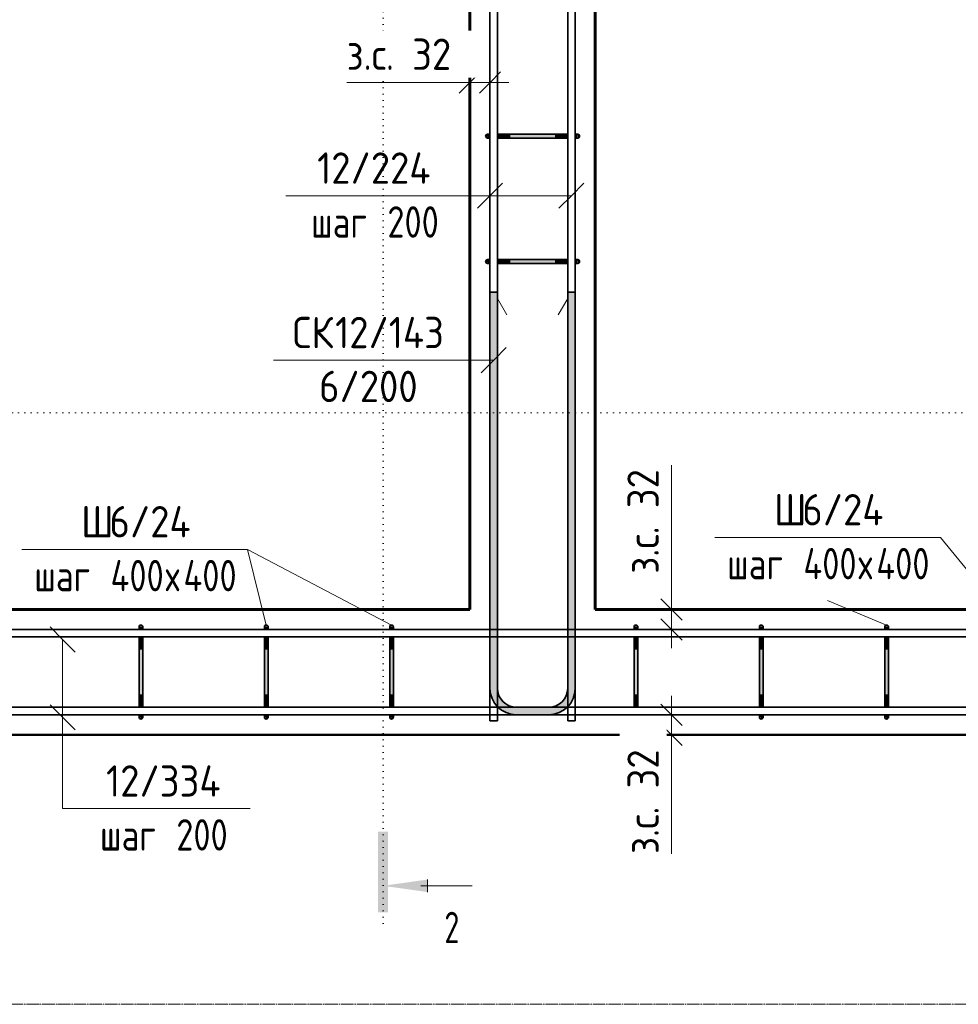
# Model space of a CAD drawing. Header units: millimetres. Extents: x 20745 to 44684, y -2139 to 75713.
# Tile 18 of 28: x 22402 to 23899, y 72395 to 73966. Entities that reach past the tile are written whole.
import ezdxf

# ---------------------------------------------------------------- set-up
doc = ezdxf.new("R2010")
doc.units = ezdxf.units.MM
doc.linetypes.add('02 Штрихпунктирная _20 мм_', pattern=[25, 20, -2.5, 0, -2.5])
doc.linetypes.add('04 Пунктир 10мм', pattern=[10, 0, -10])
for name, color, linetype, lineweight in [('AA_Dim', 7, 'Continuous', 9), ('AA_Dim-20', 7, 'Continuous', 9), ('AA_Linii', 7, 'Continuous', 9), ('AA_Oformlenie', 7, 'Continuous', 9), ('AA_Razrez', 7, 'Continuous', 9), ('AA_Vinoska', 7, 'Continuous', 9), ('AF_Element', 7, 'Continuous', 60), ('AF_Element_Опалубка', 7, 'Continuous', 20), ('AF_Stena_Опалубка', 7, 'Continuous', 20), ('KR_Armatura_Tonkie', 7, 'Continuous', 20), ('KR_Fundament', 7, 'Continuous', 20), ('Оси', 7, 'Continuous', 9)]:
    doc.layers.add(name, color=color, linetype=linetype, lineweight=lineweight)
doc.styles.add('ISOCPEUR_1', font='isocpeur.ttf', dxfattribs={"width": 0.7, "height": 50})
doc.styles.add('ISOCPEUR_2', font='isocpeur.ttf', dxfattribs={"width": 0.9, "height": 50})
doc.styles.add('ISOCPEUR_3', font='isocpeur.ttf', dxfattribs={"width": 0.8, "height": 50})
doc.dimstyles.new('01_Точн_3_знака__непрозр__З_С_', dxfattribs={"dimscale": 304.8, "dimtxt": 49.799059, "dimasz": 0.111549, "dimexe": 0.098425, "dimexo": 0.065617, "dimgap": 0.016404, "dimtad": 1, "dimdec": 3, "dimrnd": 0.001, "dimdsep": 46, "dimtxsty": 'ISOCPEUR_2', "dimblk1": 'OBLIQUE', "dimblk2": 'OBLIQUE', "dimsah": 1, "dimcen": 0.09, "dimdle": 0.098425, "dimazin": 0, "dimtfac": 1, "dimtdec": 4, "dimtix": 1, "dimtmove": 1, "dimatfit": 3, "dimfxl": 1, "dimtvp": 1, "dimtfill": 1, "dimtolj": 1, "dimtzin": 0, "dimlwd": 18, "dimlwe": 18, "dimarcsym": 2})

# ---------------------------------------------------------------- blocks, each defined once
blk = doc.blocks.new('Лестница тип 2 ед2 - Лестница тип 2 ед1-3683842-Арм_КР_-0_100_1 этаж копия 2')
at = {"layer": 'AF_Element'}
for p, q in [((23120.1, 73025), (23120.1, 74915)), ((23320.1, 74915), (23320.1, 73025)), ((21630.1, 73025), (23120.1, 73025)), ((23320.1, 73025), (24520.1, 73025))]:
    blk.add_line(p, q, dxfattribs=at)
blk = doc.blocks.new('079_Засечки _ЭлУзла_ - d12 А240-3769660-Арм_КР_-0_100_1 этаж копия 2')
at = {"layer": 'AA_Oformlenie'}
for p, q in [((0, 0), (15, -26)), ((112, 0), (97, -26))]:
    blk.add_line(p, q, dxfattribs=at)
blk = doc.blocks.new('Разрез - Номер узла_ спереди-394134-Арм_КР_-0_100_1 этаж копия 2')
at = {"layer": 'AA_Razrez'}
for points in [[(7.329, 0.404), (7.329, -0.394), (0.873, -0.394), (0.873, 0.404)], [(3.497, -3.533), (2.503, -3.533), (3, 0)]]:
    blk.add_hatch(color=256, dxfattribs=at).paths.add_polyline_path(points)
for p, q in [((3, -3), (3, -7.096)), ((2.503, -3.533), (3.497, -3.533))]:
    blk.add_line(p, q, dxfattribs=at)
blk = doc.blocks.new('042_М_Арматуры - Диам длина поз _ Шаг колво _засечки_-3759468-Арм_КР_-0_100_1 этаж копия 2')
at = {"layer": 'AA_Vinoska'}
blk.add_line((-7.5, 0), (7.5, 0), dxfattribs=at)
blk = doc.blocks.new('042_М_Арматуры - Диам длина поз _ Комментарий-2260297-Арм_КР_-0_100_1 этаж копия 2')
at = {"layer": 'AA_Vinoska'}
blk.add_line((-9, 0), (9, 0), dxfattribs=at)
blk = doc.blocks.new('042_М_Арматуры - Диам длина поз _ Шаг _засечки_-3174167-Арм_КР_-0_100_1 этаж копия 2')
at = {"layer": 'AA_Vinoska'}
blk.add_line((-7, 0), (7, 0), dxfattribs=at)
blk = doc.blocks.new('DIMBLOCK6-Арм_КР_-0_100_1 этаж копия 2')
at = {"layer": 'AA_Dim-20', "lineweight": 18}
for p, q in [((23441.7, 73255.3), (23441.7, 73062)), ((23441.7, 73062), (23441.7, 73009)), ((23441.7, 72963), (23441.7, 73055)), ((23437.7, 73025), (23471.7, 73025)), ((23441.7, 73025), (23437.7, 73025)), ((23437.7, 72993), (23471.7, 72993)), ((23441.7, 72993), (23437.7, 72993))]:
    blk.add_line(p, q, dxfattribs=at)
at = {"layer": 'AA_Dim-20', "lineweight": 30}
for p, q in [((23441.7, 73025), (23424.7, 73042)), ((23441.7, 73025), (23458.7, 73008)), ((23441.7, 72993), (23424.7, 73010)), ((23441.7, 72993), (23458.7, 72976))]:
    blk.add_line(p, q, dxfattribs=at)
at = {"layer": 'AA_Dim-20', "color": 0, "lineweight": 18, "insert": (23371.4, 73082), "char_height": 50, "width": 208.007, "attachment_point": 1, "rotation": 90, "line_spacing_factor": 1.149209, "style": 'ISOCPEUR_2', "bg_fill": 3, "box_fill_scale": 1.25, "bg_fill_color": 256, "bg_fill_true_color": 13158600, "bg_fill_transparency": 0}
blk.add_mtext('з.с. 32', dxfattribs=at)
blk = doc.blocks.new('_Oblique')
at = {"color": 0, "linetype": 'ByBlock', "lineweight": -2}
blk.add_line((-0.5, -0.5), (0.5, 0.5), dxfattribs=at)
blk = doc.blocks.new('DIMBLOCK7-Арм_КР_-0_100_1 этаж копия 2')
at = {"layer": 'AA_Dim-20', "lineweight": 18}
for p, q in [((23441.7, 72795), (23441.7, 72887)), ((23437.7, 72857), (23471.7, 72857)), ((23441.7, 72857), (23437.7, 72857)), ((23441.7, 72828.3), (23441.7, 72841)), ((23437.7, 72825), (23471.7, 72825)), ((23441.7, 72825), (23437.7, 72825)), ((23441.7, 72634.9), (23441.7, 72828.3))]:
    blk.add_line(p, q, dxfattribs=at)
at = {"layer": 'AA_Dim-20', "lineweight": 30}
for p, q in [((23441.7, 72857), (23424.7, 72874)), ((23441.7, 72857), (23458.7, 72840)), ((23441.7, 72825), (23424.7, 72842)), ((23441.7, 72825), (23458.7, 72808))]:
    blk.add_line(p, q, dxfattribs=at)
at = {"layer": 'AA_Dim-20', "color": 0, "lineweight": 18, "insert": (23371.4, 72634.9), "char_height": 50, "width": 208.007, "attachment_point": 1, "rotation": 90, "line_spacing_factor": 1.149209, "style": 'ISOCPEUR_2', "bg_fill": 3, "box_fill_scale": 1.25, "bg_fill_color": 256, "bg_fill_true_color": 13158600, "bg_fill_transparency": 0}
blk.add_mtext('з.с. 32', dxfattribs=at)
blk = doc.blocks.new('DIMBLOCK22-Арм_КР_-0_100_1 этаж копия 2')
at = {"layer": 'AA_Dim-20', "lineweight": 30}
for p, q in [((23120.1, 73865.4), (23137.1, 73882.4)), ((23152.1, 73865.4), (23169.1, 73882.4)), ((23120.1, 73865.4), (23103.1, 73848.4)), ((23152.1, 73865.4), (23135.1, 73848.4))]:
    blk.add_line(p, q, dxfattribs=at)
at = {"layer": 'AA_Dim-20', "lineweight": 18}
for p, q in [((22923.4, 73865.4), (23116.8, 73865.4)), ((23090.1, 73865.4), (23182.1, 73865.4)), ((23116.8, 73865.4), (23136.1, 73865.4)), ((23120.1, 73869.4), (23120.1, 73835.4)), ((23120.1, 73865.4), (23120.1, 73869.4)), ((23152.1, 73869.4), (23152.1, 73835.4)), ((23152.1, 73865.4), (23152.1, 73869.4))]:
    blk.add_line(p, q, dxfattribs=at)
at = {"layer": 'AA_Dim-20', "color": 0, "lineweight": 18, "insert": (22923.4, 73935.7), "char_height": 50, "width": 208.007, "attachment_point": 1, "line_spacing_factor": 1.149209, "style": 'ISOCPEUR_2', "bg_fill": 3, "box_fill_scale": 1.25, "bg_fill_color": 256, "bg_fill_true_color": 13158600, "bg_fill_transparency": 0}
blk.add_mtext('з.с. 32', dxfattribs=at)

msp = doc.modelspace()

# ---------------------------------------------------------------- hatches: boundary and pattern name
at = {"layer": 'KR_Armatura_Tonkie'}
for points in [[(23147.2852, 73777.1022), (23148.0616, 73783), (23146.5616, 73782.5981), (23145.4635, 73781.5), (23145.0616, 73780), (23145.4635, 73778.5), (23146.5616, 73777.4019)], [(23147.2852, 73777.1022), (23148.0616, 73783), (23146.5616, 73782.5981), (23145.4635, 73781.5), (23145.0616, 73780), (23145.4635, 73778.5), (23146.5616, 73777.4019)], [(23148.0616, 73777), (23152.0616, 73777), (23152.0616, 73783), (23148.0616, 73783), (23148.0616, 73777.1022)], [(23183.0749, 73777), (23183.0749, 73783), (23164.0616, 73783), (23164.0616, 73777)], [(23257.0483, 73777), (23257.0483, 73783), (23183.0749, 73783), (23183.0749, 73777)], [(23276.0616, 73777), (23276.0616, 73783), (23257.0483, 73783), (23257.0483, 73777)], [(23292.0616, 73777), (23292.0616, 73783), (23288.0616, 73783), (23288.0616, 73777), (23288.9862, 73777)], [(23292.8381, 73777.1022), (23293.5616, 73777.4019), (23294.6597, 73778.5), (23295.0616, 73780), (23294.6597, 73781.5), (23293.5616, 73782.5981), (23292.0616, 73783)], [(23292.8381, 73777.1022), (23293.5616, 73777.4019), (23294.6597, 73778.5), (23295.0616, 73780), (23294.6597, 73781.5), (23293.5616, 73782.5981), (23292.0616, 73783)], [(23147.2852, 73577.1022), (23148.0616, 73583), (23146.5616, 73582.5981), (23145.4635, 73581.5), (23145.0616, 73580), (23145.4635, 73578.5), (23146.5616, 73577.4019)], [(23147.2852, 73577.1022), (23148.0616, 73583), (23146.5616, 73582.5981), (23145.4635, 73581.5), (23145.0616, 73580), (23145.4635, 73578.5), (23146.5616, 73577.4019)], [(23148.0616, 73577), (23152.0616, 73577), (23152.0616, 73583), (23148.0616, 73583), (23148.0616, 73577.1022)], [(23183.0749, 73577), (23183.0749, 73583), (23164.0616, 73583), (23164.0616, 73577)], [(23257.0483, 73577), (23257.0483, 73583), (23183.0749, 73583), (23183.0749, 73577)], [(23276.0616, 73577), (23276.0616, 73583), (23257.0483, 73583), (23257.0483, 73577)], [(23292.0616, 73577), (23292.0616, 73583), (23288.0616, 73583), (23288.0616, 73577), (23288.9862, 73577)], [(23292.8381, 73577.1022), (23293.5616, 73577.4019), (23294.6597, 73578.5), (23295.0616, 73580), (23294.6597, 73581.5), (23293.5616, 73582.5981), (23292.0616, 73583)], [(23292.8381, 73577.1022), (23293.5616, 73577.4019), (23294.6597, 73578.5), (23295.0616, 73580), (23294.6597, 73581.5), (23293.5616, 73582.5981), (23292.0616, 73583)], [(23164.0616, 72899), (23164.0616, 73531), (23152.0616, 73531), (23152.0616, 72899), (23162.813, 72899)], [(23288.0616, 72899), (23288.0616, 73531), (23276.0616, 73531), (23276.0616, 72899)], [(22598.0616, 72993), (22598.0616, 72997), (22592.0616, 72997), (22592.0616, 72993), (22592.8088, 72993)], [(22598.0616, 72997), (22597.6597, 72998.5), (22596.5616, 72999.5981), (22595.0616, 73000), (22593.5616, 72999.5981), (22592.4635, 72998.5), (22592.1638, 72997.7765)], [(22598.0616, 72997), (22597.6597, 72998.5), (22596.5616, 72999.5981), (22595.0616, 73000), (22593.5616, 72999.5981), (22592.4635, 72998.5), (22592.1638, 72997.7765)], [(22798.0616, 72993), (22798.0616, 72997), (22792.0616, 72997), (22792.0616, 72993), (22792.8088, 72993)], [(22798.0616, 72997), (22797.6597, 72998.5), (22796.5616, 72999.5981), (22795.0616, 73000), (22793.5616, 72999.5981), (22792.4635, 72998.5), (22792.1638, 72997.7765)], [(22798.0616, 72997), (22797.6597, 72998.5), (22796.5616, 72999.5981), (22795.0616, 73000), (22793.5616, 72999.5981), (22792.4635, 72998.5), (22792.1638, 72997.7765)], [(22998.0616, 72993), (22998.0616, 72997), (22992.0616, 72997), (22992.0616, 72993), (22992.8088, 72993)], [(22998.0616, 72997), (22997.6597, 72998.5), (22996.5616, 72999.5981), (22995.0616, 73000), (22993.5616, 72999.5981), (22992.4635, 72998.5), (22992.1638, 72997.7765)], [(22998.0616, 72997), (22997.6597, 72998.5), (22996.5616, 72999.5981), (22995.0616, 73000), (22993.5616, 72999.5981), (22992.4635, 72998.5), (22992.1638, 72997.7765)], [(23388.0639, 72993), (23388.0639, 72997), (23382.0639, 72997), (23382.0639, 72993), (23382.8111, 72993)], [(23388.0639, 72997), (23387.6619, 72998.5), (23386.5639, 72999.5981), (23385.0639, 73000), (23383.5639, 72999.5981), (23382.4658, 72998.5), (23382.1661, 72997.7765)], [(23388.0639, 72997), (23387.6619, 72998.5), (23386.5639, 72999.5981), (23385.0639, 73000), (23383.5639, 72999.5981), (23382.4658, 72998.5), (23382.1661, 72997.7765)], [(23588.0639, 72993), (23588.0639, 72997), (23582.0639, 72997), (23582.0639, 72993), (23582.8111, 72993)], [(23588.0639, 72997), (23587.6619, 72998.5), (23586.5639, 72999.5981), (23585.0639, 73000), (23583.5639, 72999.5981), (23582.4658, 72998.5), (23582.1661, 72997.7765)], [(23588.0639, 72997), (23587.6619, 72998.5), (23586.5639, 72999.5981), (23585.0639, 73000), (23583.5639, 72999.5981), (23582.4658, 72998.5), (23582.1661, 72997.7765)], [(23788.0639, 72993), (23788.0639, 72997), (23782.0639, 72997), (23782.0639, 72993), (23782.8111, 72993)], [(23788.0639, 72997), (23787.6619, 72998.5), (23786.5639, 72999.5981), (23785.0639, 73000), (23783.5639, 72999.5981), (23782.4658, 72998.5), (23782.1661, 72997.7765)], [(23788.0639, 72997), (23787.6619, 72998.5), (23786.5639, 72999.5981), (23785.0639, 73000), (23783.5639, 72999.5981), (23782.4658, 72998.5), (23782.1661, 72997.7765)], [(22598.0616, 72961.9867), (22598.0616, 72981), (22592.0616, 72981), (22592.0616, 72961.9867)], [(22798.0616, 72961.9867), (22798.0616, 72981), (22792.0616, 72981), (22792.0616, 72961.9867)], [(22998.0616, 72961.9867), (22998.0616, 72981), (22992.0616, 72981), (22992.0616, 72961.9867)], [(23388.0639, 72961.9867), (23388.0639, 72981), (23382.0639, 72981), (23382.0639, 72961.9867)], [(23588.0639, 72961.9867), (23588.0639, 72981), (23582.0639, 72981), (23582.0639, 72961.9867)], [(23788.0639, 72961.9867), (23788.0639, 72981), (23782.0639, 72981), (23782.0639, 72961.9867)], [(22592.0616, 72888.0133), (22598.0616, 72888.0133), (22598.0616, 72961.9867), (22592.0616, 72961.9867), (22592.0616, 72907.7915)], [(22792.0616, 72888.0133), (22798.0616, 72888.0133), (22798.0616, 72961.9867), (22792.0616, 72961.9867), (22792.0616, 72907.7915)], [(22992.0616, 72888.0133), (22998.0616, 72888.0133), (22998.0616, 72961.9867), (22992.0616, 72961.9867), (22992.0616, 72907.7915)], [(23382.0639, 72888.0133), (23388.0639, 72888.0133), (23388.0639, 72961.9867), (23382.0639, 72961.9867), (23382.0639, 72907.7915)], [(23582.0639, 72888.0133), (23588.0639, 72888.0133), (23588.0639, 72961.9867), (23582.0639, 72961.9867), (23582.0639, 72907.7915)], [(23782.0639, 72888.0133), (23788.0639, 72888.0133), (23788.0639, 72961.9867), (23782.0639, 72961.9867), (23782.0639, 72907.7915)], [(22598.0616, 72869), (22598.0616, 72888.0133), (22592.0616, 72888.0133), (22592.0616, 72869)], [(22798.0616, 72869), (22798.0616, 72888.0133), (22792.0616, 72888.0133), (22792.0616, 72869)], [(22998.0616, 72869), (22998.0616, 72888.0133), (22992.0616, 72888.0133), (22992.0616, 72869)], [(23194.0616, 72857), (23194.0616, 72869), (23186.297, 72870.0222), (23179.0616, 72873.0192), (23172.8484, 72877.7868), (23168.0808, 72884), (23165.0838, 72891.2354), (23164.0616, 72899), (23152.0616, 72899), (23153.4927, 72888.1296), (23157.6885, 72878), (23164.3631, 72869.3015), (23173.0616, 72862.6269), (23183.1912, 72858.4311)], [(23246.0616, 72857), (23256.932, 72858.4311), (23267.0616, 72862.6269), (23275.7601, 72869.3015), (23282.4347, 72878), (23286.6305, 72888.1296), (23288.0616, 72899), (23276.0616, 72899), (23275.0394, 72891.2354), (23272.0424, 72884), (23267.2748, 72877.7868), (23261.0616, 72873.0192), (23253.8262, 72870.0222), (23246.0616, 72869)], [(23388.0639, 72869), (23388.0639, 72888.0133), (23382.0639, 72888.0133), (23382.0639, 72869)], [(23588.0639, 72869), (23588.0639, 72888.0133), (23582.0639, 72888.0133), (23582.0639, 72869)], [(23788.0639, 72869), (23788.0639, 72888.0133), (23782.0639, 72888.0133), (23782.0639, 72869)], [(22598.0616, 72853), (22598.0616, 72857), (22592.0616, 72857), (22592.1638, 72853), (22595.8381, 72853)], [(22798.0616, 72853), (22798.0616, 72857), (22792.0616, 72857), (22792.1638, 72853), (22795.8381, 72853)], [(22998.0616, 72853), (22998.0616, 72857), (22992.0616, 72857), (22992.1638, 72853), (22995.8381, 72853)], [(23231.4134, 72857), (23246.0616, 72857), (23246.0616, 72869), (23194.0616, 72869), (23194.0616, 72857)], [(23388.0639, 72853), (23388.0639, 72857), (23382.0639, 72857), (23382.1661, 72853), (23385.8403, 72853)], [(23588.0639, 72853), (23588.0639, 72857), (23582.0639, 72857), (23582.1661, 72853), (23585.8403, 72853)], [(23788.0639, 72853), (23788.0639, 72857), (23782.0639, 72857), (23782.1661, 72853), (23785.8403, 72853)], [(22595.0616, 72850), (22596.5616, 72850.4019), (22597.6597, 72851.5), (22598.0616, 72853), (22592.1638, 72852.2235), (22592.4635, 72851.5), (22593.5616, 72850.4019), (22594.2852, 72850.1022)], [(22595.0616, 72850), (22596.5616, 72850.4019), (22597.6597, 72851.5), (22598.0616, 72853), (22592.1638, 72852.2235), (22592.4635, 72851.5), (22593.5616, 72850.4019), (22594.2852, 72850.1022)], [(22795.0616, 72850), (22796.5616, 72850.4019), (22797.6597, 72851.5), (22798.0616, 72853), (22792.1638, 72852.2235), (22792.4635, 72851.5), (22793.5616, 72850.4019), (22794.2852, 72850.1022)], [(22795.0616, 72850), (22796.5616, 72850.4019), (22797.6597, 72851.5), (22798.0616, 72853), (22792.1638, 72852.2235), (22792.4635, 72851.5), (22793.5616, 72850.4019), (22794.2852, 72850.1022)], [(22995.0616, 72850), (22996.5616, 72850.4019), (22997.6597, 72851.5), (22998.0616, 72853), (22992.1638, 72852.2235), (22992.4635, 72851.5), (22993.5616, 72850.4019), (22994.2852, 72850.1022)], [(22995.0616, 72850), (22996.5616, 72850.4019), (22997.6597, 72851.5), (22998.0616, 72853), (22992.1638, 72852.2235), (22992.4635, 72851.5), (22993.5616, 72850.4019), (22994.2852, 72850.1022)], [(23385.0639, 72850), (23386.5639, 72850.4019), (23387.6619, 72851.5), (23388.0639, 72853), (23382.1661, 72852.2235), (23382.4658, 72851.5), (23383.5639, 72850.4019), (23384.2874, 72850.1022)], [(23385.0639, 72850), (23386.5639, 72850.4019), (23387.6619, 72851.5), (23388.0639, 72853), (23382.1661, 72852.2235), (23382.4658, 72851.5), (23383.5639, 72850.4019), (23384.2874, 72850.1022)], [(23585.0639, 72850), (23586.5639, 72850.4019), (23587.6619, 72851.5), (23588.0639, 72853), (23582.1661, 72852.2235), (23582.4658, 72851.5), (23583.5639, 72850.4019), (23584.2874, 72850.1022)], [(23585.0639, 72850), (23586.5639, 72850.4019), (23587.6619, 72851.5), (23588.0639, 72853), (23582.1661, 72852.2235), (23582.4658, 72851.5), (23583.5639, 72850.4019), (23584.2874, 72850.1022)], [(23785.0639, 72850), (23786.5639, 72850.4019), (23787.6619, 72851.5), (23788.0639, 72853), (23782.1661, 72852.2235), (23782.4658, 72851.5), (23783.5639, 72850.4019), (23784.2874, 72850.1022)], [(23785.0639, 72850), (23786.5639, 72850.4019), (23787.6619, 72851.5), (23788.0639, 72853), (23782.1661, 72852.2235), (23782.4658, 72851.5), (23783.5639, 72850.4019), (23784.2874, 72850.1022)]]:
    msp.add_hatch(color=256, dxfattribs=at).paths.add_polyline_path(points)

# ---------------------------------------------------------------- linework, layer by layer
at = {"layer": 'AA_Linii'}
for p, q in [((23182.0616, 72871), (23182.0616, 72873)), ((23258.0616, 72871), (23258.0616, 72873))]:
    msp.add_line(p, q, dxfattribs=at)
at = {"layer": 'AA_Razrez', "linetype": '04 Пунктир 10мм'}
for p, q in [((22981.5616, 72524.0557), (22981.5616, 75686.6379)), ((21117.2317, 73338.4996), (25232.1429, 73338.4996))]:
    msp.add_line(p, q, dxfattribs=at)
at = {"layer": 'AA_Vinoska'}
for p, q in [((23152.0616, 73685), (23172.0616, 73705)), ((23282.0616, 73685), (23302.0616, 73705)), ((23282.0616, 73685), (23106.4845, 73685)), ((23152.0616, 73685), (23106.4845, 73685)), ((23152.0616, 73685), (23132.0616, 73665)), ((23282.0616, 73685), (23262.0616, 73665)), ((23158.0616, 73422.6659), (23178.0616, 73442.6659)), ((23158.0616, 73422.6659), (23106.4845, 73422.6659)), ((23158.0616, 73422.6659), (23138.0616, 73402.6659)), ((23985.0639, 73000), (23870.7491, 73139.9284)), ((22995.0616, 73000), (22765.0616, 73120.8233)), ((22795.0616, 73000), (22765.0616, 73120.8233)), ((23785.0639, 73000), (23690.7491, 73039.3034)), ((22470.0616, 72977), (22450.0616, 72997)), ((22470.0616, 72977), (22490.0616, 72957)), ((22470.0616, 72977), (22470.0616, 72707.1751)), ((22470.0616, 72853), (22450.0616, 72873)), ((22470.0616, 72853), (22490.0616, 72833)), ((22470.0616, 72853), (22470.0616, 72707.1751)), ((22470.0616, 72707.1751), (22489.6168, 72707.1751)), ((22470.0616, 72707.1751), (22489.6168, 72707.1751))]:
    msp.add_line(p, q, dxfattribs=at)
at = {"layer": 'AF_Stena_Опалубка', "color": 5, "lineweight": 50}
for p, q in [((23120.0616, 74915), (23120.0616, 73025)), ((23320.0616, 73025), (23320.0616, 74915)), ((23120.0616, 73025), (21630.0616, 73025)), ((24520.0616, 73025), (23320.0616, 73025)), ((21430.0616, 72825), (24520.0616, 72825))]:
    msp.add_line(p, q, dxfattribs=at)
at = {"layer": 'KR_Armatura_Tonkie', "lineweight": 35}
for p, q in [((23152.0616, 72847), (23152.0616, 75083)), ((23164.0616, 72847), (23164.0616, 75083)), ((23276.0616, 72847), (23276.0616, 75083)), ((23288.0616, 72847), (23288.0616, 75083)), ((23152.0616, 73783), (23152.0616, 73977)), ((23164.0616, 73783), (23164.0616, 73977)), ((23276.0616, 73783), (23276.0616, 73977)), ((23288.0616, 73783), (23288.0616, 73977)), ((23148.0616, 73783), (23151.8975, 73783)), ((23164.0616, 73783), (23183.0749, 73783)), ((23183.0749, 73777), (23183.0749, 73783)), ((23256.9987, 73783), (23183.1245, 73783)), ((23257.0483, 73783), (23276.0616, 73783)), ((23257.0483, 73777), (23257.0483, 73783)), ((23288.2257, 73783), (23292.0616, 73783)), ((23148.0616, 73777), (23151.8975, 73777)), ((23152.0616, 73583), (23152.0616, 73777)), ((23164.0616, 73777), (23183.0749, 73777)), ((23164.0616, 73583), (23164.0616, 73777)), ((23256.9987, 73777), (23183.1245, 73777)), ((23257.0483, 73777), (23276.0616, 73777)), ((23276.0616, 73583), (23276.0616, 73777)), ((23288.0616, 73583), (23288.0616, 73777)), ((23288.2257, 73777), (23292.0616, 73777)), ((23148.0616, 73583), (23151.8975, 73583)), ((23148.0616, 73577), (23151.8975, 73577)), ((23152.0616, 72993), (23152.0616, 73577)), ((23164.0616, 73583), (23183.0749, 73583)), ((23164.0616, 73577), (23183.0749, 73577)), ((23164.0616, 72993), (23164.0616, 73577)), ((23183.0749, 73577), (23183.0749, 73583)), ((23256.9987, 73583), (23183.1245, 73583)), ((23256.9987, 73577), (23183.1245, 73577)), ((23257.0483, 73583), (23276.0616, 73583)), ((23257.0483, 73577), (23257.0483, 73583)), ((23257.0483, 73577), (23276.0616, 73577)), ((23276.0616, 72993), (23276.0616, 73577)), ((23288.0616, 72993), (23288.0616, 73577)), ((23288.2257, 73583), (23292.0616, 73583)), ((23288.2257, 73577), (23292.0616, 73577)), ((23164.0616, 73531), (23152.0616, 73531)), ((23152.0616, 72899), (23152.0616, 73531)), ((23152.0616, 72993), (23152.0616, 73531)), ((23164.0616, 72899), (23164.0616, 73531)), ((23164.0616, 72993), (23164.0616, 73531)), ((23276.0616, 73531), (23276.0616, 72899)), ((23276.0616, 73531), (23288.0616, 73531)), ((23276.0616, 73531), (23276.0616, 72993)), ((23288.0616, 73531), (23288.0616, 72899)), ((23288.0616, 73531), (23288.0616, 72993)), ((22592.0616, 72997), (22592.0616, 72993.1641)), ((22598.0616, 72997), (22598.0616, 72993.1641)), ((22792.0616, 72997), (22792.0616, 72993.1641)), ((22798.0616, 72997), (22798.0616, 72993.1641)), ((22992.0616, 72997), (22992.0616, 72993.1641)), ((22998.0616, 72997), (22998.0616, 72993.1641)), ((23382.0639, 72997), (23382.0639, 72993.1641)), ((23388.0639, 72997), (23388.0639, 72993.1641)), ((23582.0639, 72997), (23582.0639, 72993.1641)), ((23588.0639, 72997), (23588.0639, 72993.1641)), ((23782.0639, 72997), (23782.0639, 72993.1641)), ((23788.0639, 72997), (23788.0639, 72993.1641)), ((21474.0616, 72993), (24776.0616, 72993)), ((21474.0616, 72981), (24776.0616, 72981)), ((22398.0616, 72993), (22592.0616, 72993)), ((22398.0616, 72981), (22592.0616, 72981)), ((22592.0616, 72981), (22592.0616, 72961.9867)), ((22598.0616, 72993), (22792.0616, 72993)), ((22598.0616, 72981), (22598.0616, 72961.9867)), ((22598.0616, 72981), (22792.0616, 72981)), ((22792.0616, 72981), (22792.0616, 72961.9867)), ((22798.0616, 72993), (22992.0616, 72993)), ((22798.0616, 72981), (22798.0616, 72961.9867)), ((22798.0616, 72981), (22992.0616, 72981)), ((22992.0616, 72981), (22992.0616, 72961.9867)), ((22998.0616, 72993), (23152.0616, 72993)), ((22998.0616, 72981), (22998.0616, 72961.9867)), ((22998.0616, 72981), (23152.0616, 72981)), ((23152.0616, 72899), (23152.0616, 72981)), ((23152.0616, 72869), (23152.0616, 72981)), ((23164.0616, 72993), (23276.0616, 72993)), ((23164.0616, 72981), (23276.0616, 72981)), ((23164.0616, 72899), (23164.0616, 72981)), ((23164.0616, 72899), (23164.0616, 72981)), ((23276.0616, 72981), (23276.0616, 72899)), ((23276.0616, 72899), (23276.0616, 72981)), ((23288.0616, 72993), (23382.0639, 72993)), ((23288.0616, 72981), (23382.0639, 72981)), ((23288.0616, 72981), (23288.0616, 72899)), ((23288.0616, 72869), (23288.0616, 72981)), ((23382.0639, 72981), (23382.0639, 72961.9867)), ((23388.0639, 72993), (23582.0639, 72993)), ((23388.0639, 72981), (23388.0639, 72961.9867)), ((23388.0639, 72981), (23582.0639, 72981)), ((23582.0639, 72981), (23582.0639, 72961.9867)), ((23588.0639, 72993), (23782.0639, 72993)), ((23588.0639, 72981), (23588.0639, 72961.9867)), ((23588.0639, 72981), (23782.0639, 72981)), ((23782.0639, 72981), (23782.0639, 72961.9867)), ((23788.0639, 72993), (23982.0639, 72993)), ((23788.0639, 72981), (23788.0639, 72961.9867)), ((23788.0639, 72981), (23982.0639, 72981)), ((22592.0616, 72961.9867), (22598.0616, 72961.9867)), ((22592.0616, 72888.0629), (22592.0616, 72961.9371)), ((22598.0616, 72888.0629), (22598.0616, 72961.9371)), ((22792.0616, 72961.9867), (22798.0616, 72961.9867)), ((22792.0616, 72888.0629), (22792.0616, 72961.9371)), ((22798.0616, 72888.0629), (22798.0616, 72961.9371)), ((22992.0616, 72961.9867), (22998.0616, 72961.9867)), ((22992.0616, 72888.0629), (22992.0616, 72961.9371)), ((22998.0616, 72888.0629), (22998.0616, 72961.9371)), ((23382.0639, 72961.9867), (23388.0639, 72961.9867)), ((23382.0639, 72888.0629), (23382.0639, 72961.9371)), ((23388.0639, 72888.0629), (23388.0639, 72961.9371)), ((23582.0639, 72961.9867), (23588.0639, 72961.9867)), ((23582.0639, 72888.0629), (23582.0639, 72961.9371)), ((23588.0639, 72888.0629), (23588.0639, 72961.9371)), ((23782.0639, 72961.9867), (23788.0639, 72961.9867)), ((23782.0639, 72888.0629), (23782.0639, 72961.9371)), ((23788.0639, 72888.0629), (23788.0639, 72961.9371)), ((22592.0616, 72888.0133), (22592.0616, 72869)), ((22592.0616, 72888.0133), (22598.0616, 72888.0133)), ((22598.0616, 72888.0133), (22598.0616, 72869)), ((22792.0616, 72888.0133), (22792.0616, 72869)), ((22792.0616, 72888.0133), (22798.0616, 72888.0133)), ((22798.0616, 72888.0133), (22798.0616, 72869)), ((22992.0616, 72888.0133), (22992.0616, 72869)), ((22992.0616, 72888.0133), (22998.0616, 72888.0133)), ((22998.0616, 72888.0133), (22998.0616, 72869)), ((23382.0639, 72888.0133), (23382.0639, 72869)), ((23382.0639, 72888.0133), (23388.0639, 72888.0133)), ((23388.0639, 72888.0133), (23388.0639, 72869)), ((23582.0639, 72888.0133), (23582.0639, 72869)), ((23582.0639, 72888.0133), (23588.0639, 72888.0133)), ((23588.0639, 72888.0133), (23588.0639, 72869)), ((23782.0639, 72888.0133), (23782.0639, 72869)), ((23782.0639, 72888.0133), (23788.0639, 72888.0133)), ((23788.0639, 72888.0133), (23788.0639, 72869)), ((23164.0616, 72869), (23164.0616, 72869.6945)), ((23276.0616, 72869), (23276.0616, 72869.6945)), ((21452.0616, 72857), (24788.0616, 72857)), ((21504.0616, 72869), (24746.0616, 72869)), ((22398.0616, 72869), (22592.0616, 72869)), ((22398.0616, 72857), (22592.0616, 72857)), ((22592.0616, 72856.8359), (22592.0616, 72853)), ((22598.0616, 72869), (22792.0616, 72869)), ((22598.0616, 72857), (22792.0616, 72857)), ((22598.0616, 72856.8359), (22598.0616, 72853)), ((22792.0616, 72856.8359), (22792.0616, 72853)), ((22798.0616, 72869), (22992.0616, 72869)), ((22798.0616, 72857), (22992.0616, 72857)), ((22798.0616, 72856.8359), (22798.0616, 72853)), ((22992.0616, 72856.8359), (22992.0616, 72853)), ((22998.0616, 72869), (23152.0616, 72869)), ((22998.0616, 72857), (23152.0616, 72857)), ((22998.0616, 72856.8359), (22998.0616, 72853)), ((23152.0616, 72847), (23152.0616, 72857)), ((23164.0616, 72869), (23164.7561, 72869)), ((23164.0616, 72857), (23276.0616, 72857)), ((23164.0616, 72847), (23164.0616, 72857)), ((23246.0616, 72869), (23194.0616, 72869)), ((23194.0616, 72869), (23246.0616, 72869)), ((23246.0616, 72869), (23194.0616, 72869)), ((23246.0616, 72857), (23194.0616, 72857)), ((23246.0616, 72857), (23194.0616, 72857)), ((23275.3672, 72869), (23276.0616, 72869)), ((23276.0616, 72847), (23276.0616, 72857)), ((23288.0616, 72869), (23382.0639, 72869)), ((23288.0616, 72857), (23382.0639, 72857)), ((23288.0616, 72847), (23288.0616, 72857)), ((23382.0639, 72856.8359), (23382.0639, 72853)), ((23388.0639, 72869), (23582.0639, 72869)), ((23388.0639, 72857), (23582.0639, 72857)), ((23388.0639, 72856.8359), (23388.0639, 72853)), ((23582.0639, 72856.8359), (23582.0639, 72853)), ((23588.0639, 72869), (23782.0639, 72869)), ((23588.0639, 72857), (23782.0639, 72857)), ((23588.0639, 72856.8359), (23588.0639, 72853)), ((23782.0639, 72856.8359), (23782.0639, 72853)), ((23788.0639, 72869), (23982.0639, 72869)), ((23788.0639, 72857), (23982.0639, 72857)), ((23788.0639, 72856.8359), (23788.0639, 72853)), ((23164.0616, 72847), (23152.0616, 72847)), ((23164.0616, 72847), (23152.0616, 72847)), ((23288.0616, 72847), (23276.0616, 72847)), ((23288.0616, 72847), (23276.0616, 72847))]:
    msp.add_line(p, q, dxfattribs=at)
for centre, radius, start, end in [((23148.0616, 73780), 3, 90, 270), ((23148.0616, 73780), 3, 90, 270), ((23292.0616, 73780), 3, 270, 90), ((23292.0616, 73780), 3, 270, 90), ((23148.0616, 73580), 3, 90, 270), ((23148.0616, 73580), 3, 90, 270), ((23292.0616, 73580), 3, 270, 90), ((23292.0616, 73580), 3, 270, 90), ((22595.0616, 72997), 3, 0, 180), ((22595.0616, 72997), 3, 0, 180), ((22795.0616, 72997), 3, 0, 180), ((22795.0616, 72997), 3, 0, 180), ((22995.0616, 72997), 3, 0, 180), ((22995.0616, 72997), 3, 0, 180), ((23385.0639, 72997), 3, 0, 180), ((23385.0639, 72997), 3, 0, 180), ((23585.0639, 72997), 3, 0, 180), ((23585.0639, 72997), 3, 0, 180), ((23785.0639, 72997), 3, 0, 180), ((23785.0639, 72997), 3, 0, 180), ((23194.0616, 72899), 42, 180, 270), ((23194.0616, 72899), 30, 180, 270), ((23194.0616, 72899), 30, 180, 270), ((23246.0616, 72899), 30, 270, 0), ((23246.0616, 72899), 42, 270, 0), ((23246.0616, 72899), 30, 270, 0), ((23194.0616, 72899), 42, 224.3223954, 225.6776046), ((23246.0616, 72899), 42, 314.3223954, 315.6776046), ((22595.0616, 72853), 3, 180, 0), ((22595.0616, 72853), 3, 180, 0), ((22795.0616, 72853), 3, 180, 0), ((22795.0616, 72853), 3, 180, 0), ((22995.0616, 72853), 3, 180, 0), ((22995.0616, 72853), 3, 180, 0), ((23385.0639, 72853), 3, 180, 0), ((23385.0639, 72853), 3, 180, 0), ((23585.0639, 72853), 3, 180, 0), ((23585.0639, 72853), 3, 180, 0), ((23785.0639, 72853), 3, 180, 0), ((23785.0639, 72853), 3, 180, 0)]:
    msp.add_arc(centre, radius, start, end, dxfattribs=at)
at = {"layer": 'KR_Fundament'}
msp.add_line((21430.0616, 72825), (24820.0616, 72825), dxfattribs=at)
at = {"layer": 'Оси', "linetype": '02 Штрихпунктирная _20 мм_'}
msp.add_line((24917.3063, 72395), (21008.7181, 72395), dxfattribs=at)

# ---------------------------------------------------------------- block references
at = {"layer": 'AA_Oformlenie'}
msp.add_blockref('079_Засечки _ЭлУзла_ - d12 А240-3769660-Арм_КР_-0_100_1 этаж копия 2', (23164.0616, 73521), dxfattribs=at)
at = {"layer": 'AA_Razrez', "xscale": 19.99999999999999, "yscale": 19.99999999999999, "zscale": 19.99999999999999, "rotation": 90}
msp.add_blockref('Разрез - Номер узла_ спереди-394134-Арм_КР_-0_100_1 этаж копия 2', (22981.5616, 72524.0557), dxfattribs=at)
at = {"layer": 'AA_Vinoska', "xscale": 19.99999999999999, "yscale": 19.99999999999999, "zscale": 19.99999999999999}
for name, p in [('042_М_Арматуры - Диам длина поз _ Шаг _засечки_-3174167-Арм_КР_-0_100_1 этаж копия 2', (22966.4845, 73685)), ('042_М_Арматуры - Диам длина поз _ Шаг колво _засечки_-3759468-Арм_КР_-0_100_1 этаж копия 2', (22956.4845, 73422.6659)), ('042_М_Арматуры - Диам длина поз _ Комментарий-2260297-Арм_КР_-0_100_1 этаж копия 2', (23690.7491, 73139.9284)), ('042_М_Арматуры - Диам длина поз _ Комментарий-2260297-Арм_КР_-0_100_1 этаж копия 2', (22585.0616, 73120.8233)), ('042_М_Арматуры - Диам длина поз _ Шаг _засечки_-3174167-Арм_КР_-0_100_1 этаж копия 2', (22629.6168, 72707.1751))]:
    msp.add_blockref(name, p, dxfattribs=at)
at = {"layer": 'AF_Element_Опалубка'}
msp.add_blockref('Лестница тип 2 ед2 - Лестница тип 2 ед1-3683842-Арм_КР_-0_100_1 этаж копия 2', (0, 0), dxfattribs=at)

# ---------------------------------------------------------------- texts
at = {"layer": 'AA_Razrez', "insert": (23079.279, 72542.628), "char_height": 50, "width": 30.303787, "attachment_point": 1, "style": 'ISOCPEUR_1'}
msp.add_mtext('\\fISOCPEUR|b0|i0|c204|p34|;\\W.7;2', dxfattribs=at)
at = {"layer": 'AA_Vinoska', "char_height": 50, "attachment_point": 1}
for s, insert, width, style in [('12/224', (22876.2273, 73754.0821), 226.556887, 'ISOCPEUR_2'), ('шаг', (22866.5173, 73668.101), 116.7257, 'ISOCPEUR_3'), (' 200', (22962.8257, 73668.101), 133.4008, 'ISOCPEUR_3'), ('СК', (22837.0673, 73491.748), 82.253137, 'ISOCPEUR_2'), ('12/143', (22904.9329, 73491.748), 215.012587, 'ISOCPEUR_2'), ('6/200', (22879.2773, 73405.7669), 194.810062, 'ISOCPEUR_2'), ('\\fISOCPEUR|b0|i0|c204|p34|;\\W.9;Ш', (23605.2619, 73209.0105), 54.835425, 'ISOCPEUR_2'), ('6/24', (23650.5057, 73209.0105), 160.177163, 'ISOCPEUR_2'), ('\\fISOCPEUR|b0|i0|c204|p34|;\\W.9;Ш', (22499.5744, 73189.9054), 54.835425, 'ISOCPEUR_2'), ('6/24', (22544.8182, 73189.9054), 160.177163, 'ISOCPEUR_2'), (' 400', (23626.7702, 73123.0294), 137.2489, 'ISOCPEUR_3'), ('\\fISOCPEUR|b0|i0|c204|p34|;\\W.8;х', (23740.0119, 73123.0294), 34.6329, 'ISOCPEUR_3'), ('400', (23768.5869, 73123.0294), 107.7468, 'ISOCPEUR_3'), (' 400', (22521.0827, 73103.9244), 137.2489, 'ISOCPEUR_3'), ('\\fISOCPEUR|b0|i0|c204|p34|;\\W.8;х', (22634.3244, 73103.9244), 34.6329, 'ISOCPEUR_3'), ('400', (22662.8994, 73103.9244), 107.7468, 'ISOCPEUR_3'), ('шаг', (23530.4619, 73123.0294), 116.7257, 'ISOCPEUR_3'), ('шаг', (22424.7744, 73103.9244), 116.7257, 'ISOCPEUR_3'), ('12/334', (22539.3596, 72776.2572), 226.556887, 'ISOCPEUR_2'), (' 200', (22625.958, 72690.2761), 133.4008, 'ISOCPEUR_3'), ('шаг', (22529.6496, 72690.2761), 116.7257, 'ISOCPEUR_3')]:
    msp.add_mtext(s, dxfattribs=dict(at, insert=insert, width=width, style=style))

# ---------------------------------------------------------------- next in the draw order: dimensions: what is measured, and where the dimension line sits
at = {"layer": 'AA_Dim', "lineweight": 18}
dim = msp.add_linear_dim(base=(23152.0616, 73865.3874), p1=(23120.0616, 73889.429), p2=(23152.0616, 73889.429), dimstyle='01_Точн_3_знака__непрозр__З_С_', override={"dimpost": '<>', "dimfxl": 32}, dxfattribs=at)
dim.commit()
dim.dimension.update_dxf_attribs({"geometry": 'DIMBLOCK22-Арм_КР_-0_100_1 этаж копия 2', "text_midpoint": (23027.439, 73902.3769), "dimtype": 160})
for base, p1, p2, picture, middle in [((23441.7375, 73025), (23417.6958, 72993), (23417.6958, 73025), 'DIMBLOCK6-Арм_КР_-0_100_1 этаж копия 2', (23404.748, 73185.9598)), ((23441.7375, 72857), (23417.6958, 72825), (23417.6958, 72857), 'DIMBLOCK7-Арм_КР_-0_100_1 этаж копия 2', (23404.748, 72738.936))]:
    dim = msp.add_linear_dim(base=base, p1=p1, p2=p2, angle=90, dimstyle='01_Точн_3_знака__непрозр__З_С_', override={"dimpost": '<>', "dimfxl": 32}, dxfattribs=at)
    dim.commit()
    dim.dimension.update_dxf_attribs({"geometry": picture, "text_midpoint": middle, "dimtype": 160, "text_rotation": 90})

doc.saveas('drawing.dxf')
